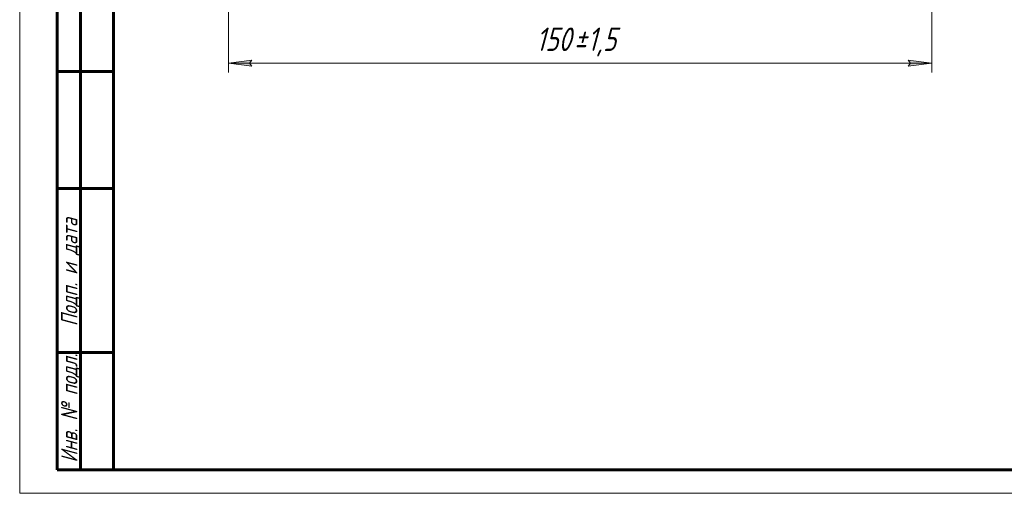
# Model space of a CAD drawing. Header units: millimetres. Extents: x 0 to 420, y 0 to 297.
# Tile 1 of 8: x 0 to 210, y 0 to 101. Entities that reach past the tile are written whole.
import ezdxf

# ---------------------------------------------------------------- set-up
doc = ezdxf.new("R2010")
doc.units = ezdxf.units.MM
doc.linetypes.add('K5LT_BASIC', pattern=[0])
doc.linetypes.add('K5LT_THIN', pattern=[0])
doc.layers.add('Системный слой', color=7, linetype='Continuous')
doc.layers.add('Системный слой (1)', color=7, linetype='Continuous', true_color=0x6c6c6c)
doc.styles.add('KDIMTEXTSTYLE', font='GOST_AU.SHX', dxfattribs={"width": 0.96, "oblique": 15, "height": 5})
doc.styles.add('KTEXTSTYLE', font='GOST_AU.SHX', dxfattribs={"width": 0.96, "height": 5})
doc.dimstyles.new('KDIMSTYLE (1.00)', dxfattribs={"dimtxt": 5, "dimasz": 1, "dimexe": 2, "dimexo": 0, "dimgap": 1, "dimtad": 1, "dimtxsty": 'KDIMTEXTSTYLE', "dimsah": 1, "dimcen": 0, "dimdle": 1, "dimadec": 0, "dimazin": 0, "dimtfac": 0.667, "dimtmove": 0, "dimatfit": 3, "dimfxl": 1, "dimtvp": 1, "dimtolj": 1, "dimtzin": 0, "dimarcsym": 0})

# ---------------------------------------------------------------- blocks, each defined once
blk = doc.blocks.new('D1')
at = {"layer": 'Системный слой (1)'}
for points in [[(49.01, 91.75), (49.51, 92.41), (44.51, 91.75), (49.51, 91.09)], [(189.51, 91.09), (194.51, 91.75), (189.51, 92.41), (190.01, 91.75)]]:
    blk.add_hatch(color=7, dxfattribs=at).paths.add_polyline_path(points)
at = {"layer": 'Системный слой (1)', "color": 7, "linetype": 'K5LT_THIN', "lineweight": 18}
for p, q in [((44.51, 152.97), (44.51, 89.75)), ((194.51, 152.97), (194.51, 89.75)), ((44.51, 91.75), (49.51, 92.41)), ((49.51, 92.41), (49.01, 91.75)), ((190.01, 91.75), (189.51, 92.41)), ((189.51, 92.41), (194.51, 91.75)), ((49.51, 91.09), (44.51, 91.75)), ((49.01, 91.75), (49.51, 91.09)), ((194.51, 91.75), (189.51, 91.09)), ((189.51, 91.09), (190.01, 91.75))]:
    blk.add_line(p, q, dxfattribs=at)
blk.add_wipeout([(110.13, 92.75), (110.13, 100.13), (128.14, 100.13), (128.14, 92.75)]).dxf.layer = 'Системный слой (1)'
blk.add_line((44.51, 91.75), (194.51, 91.75), dxfattribs=at)
at = {"layer": 'Системный слой (1)', "color": 7, "char_height": 5, "attachment_point": 1, "style": 'KTEXTSTYLE'}
for s, insert in [('\\H5.0;\\W1.000;\\Q15;\\Q15;\\W0.965;150', (110.13, 99.34)), ('\\H5.0;\\W1.000;\\Q15;\\Q15;\\W0.965;±', (118.2, 99.34)), ('\\H5.0;\\W1.000;\\Q15;\\Q15;\\W0.965;1,5', (121.11, 99.34))]:
    blk.add_mtext(s, dxfattribs=dict(at, insert=insert))
blk = doc.blocks.new('KDIMARROW_01')
at = {"layer": 'Системный слой'}
blk.add_hatch(color=0, dxfattribs=at).paths.add_polyline_path([(-5, -0.66), (0, 0), (-5, 0.66), (-4.5, 0)])
at = {"layer": 'Системный слой', "color": 0, "linetype": 'K5LT_THIN', "lineweight": 18}
for p, q in [((-4.5, 0), (-5, 0.66)), ((-5, 0.66), (0, 0)), ((0, 0), (-5, -0.66)), ((-5, -0.66), (-4.5, 0))]:
    blk.add_line(p, q, dxfattribs=at)
at = {"layer": 'Системный слой (1)', "color": 0, "linetype": 'K5LT_THIN', "lineweight": 18}
blk.add_line((330.54, 181.97), (329.54, 181.97), dxfattribs=at)
blk = doc.blocks.new('U20')
at = {"color": 7, "linetype": 'K5LT_THIN', "lineweight": 18}
for p, q in [((0, 0), (0, 297)), ((420, 0), (0, 0))]:
    blk.add_line(p, q, dxfattribs=at)
at = {"color": 150, "linetype": 'K5LT_BASIC', "lineweight": 60, "true_color": 0x0080ff}
for p, q in [((20, 5), (20, 292)), ((8, 5), (8, 150)), ((13, 5), (13, 150)), ((20, 90), (8, 90)), ((20, 65), (8, 65)), ((20, 30), (8, 30)), ((20, 5), (8, 5)), ((415, 5), (20, 5))]:
    blk.add_line(p, q, dxfattribs=at)
at = {"color": 7, "char_height": 3.5, "attachment_point": 1, "rotation": 90, "style": 'KTEXTSTYLE'}
for s, insert in [('\\H5.0;\\W1.000;\\Q15;\\Q15;\\W0.965;\\H3.50;Подп. и дата', (8.82, 35.66)), ('\\H5.0;\\W1.000;\\Q15;\\Q15;\\W0.965;\\H3.50;Инв. № подл.', (8.82, 6.57))]:
    blk.add_mtext(s, dxfattribs=dict(at, insert=insert))

msp = doc.modelspace()

# ---------------------------------------------------------------- dimensions: what is measured, and where the dimension line sits
at = {"layer": 'Системный слой (1)', "color": 7}
dim = msp.add_linear_dim(base=(44.51, 91.749), p1=(194.51, 152.967), p2=(44.51, 152.967), dimstyle='KDIMSTYLE (1.00)', override={"dimexo": 0, "dimpost": '\\H5.0;\\W0.965;\\Q15;<>', "dimblk1": 'KDIMARROW_01', "dimblk2": 'KDIMARROW_01', "dimse1": 0, "dimse2": 0, "dimclrt": 7, "dimtol": 1, "dimtp": 1.5, "dimtm": 1.5, "dimtdec": 5, "dimtolj": 1}, dxfattribs=at)
dim.commit()
dim.dimension.update_dxf_attribs({"geometry": 'D1', "text_midpoint": (119.51, 91.749), "dimtype": 160})

# ---------------------------------------------------------------- next in the draw order: block references
msp.add_blockref('U20', (0, 0))

doc.saveas('drawing.dxf')
